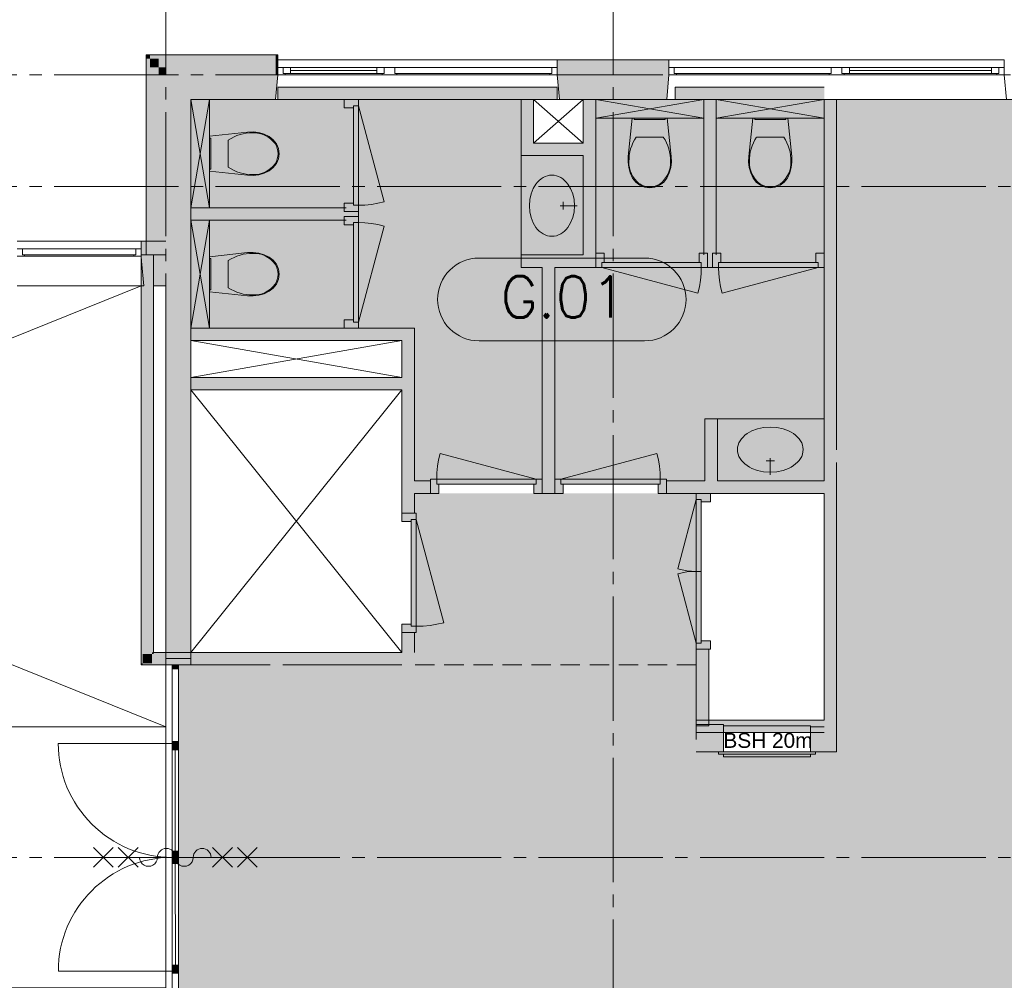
# Paper-space layout '19061B DOn1 311b Plattegrond eerste verdieping' of a CAD drawing. Header units: millimetres. Extents: x 10 to 1052, y 0 to 594.
# Tile 13 of 23: x 367 to 446, y 395 to 472. Entities that reach past the tile are written whole.
import ezdxf
from ezdxf.xclip import XClip

# ---------------------------------------------------------------- set-up
doc = ezdxf.new("R2010")
doc.units = ezdxf.units.MM
doc.header["$MEASUREMENT"] = 0
doc.header["$XCLIPFRAME"] = 0
for name, pattern in [('B0204', [13, 10, -1, 1, -1]), ('B0402', [9.375, 6.25, -3.125]), ('B0701', [2.3412, 1.56, -0.7812])]:
    doc.linetypes.add(name, pattern=pattern)
for name, color, linetype in [('21 Buitenwanden', 7, 'Continuous'), ('21 Buitenwanden Doorsnede-arcering', 7, 'Continuous'), ('21 Buitenwanden Ramen', 7, 'Continuous'), ('22 C Binnenwanden', 7, 'Continuous'), ('22 C Binnenwanden Doorsnede-arcering', 7, 'Continuous'), ('22 NC Binnenwanden', 7, 'Continuous'), ('22 NC Binnenwanden Deuren', 7, 'Continuous'), ('22 NC Binnenwanden Doorsnede-arcering', 7, 'Continuous'), ('23 Vloeren', 7, 'Continuous'), ('33 Vides', 7, 'Continuous'), ('43 Vloerafwerking Fase 1', 7, 'Continuous'), ('43 Vloerafwerking Fase 1 2D arcering', 7, 'Continuous'), ('65 Beveiliging', 7, 'Continuous'), ('74 Sanitair', 7, 'Continuous'), ('74 Sanitair Afdek-arcering', 7, 'Continuous'), ('_ Nieuw Fase 1', 7, 'Continuous'), ('_ Nieuw Fase 1 Deuren', 7, 'Continuous'), ('_ Nieuw Fase 1 Doorsnede-arcering', 7, 'Continuous'), ('A Stramien', 7, 'Continuous'), ('New_43 Vloerafwerking Fase 1', 7, 'Continuous'), ('New_43 Vloerafwerking Fase 1 2D arcering', 7, 'Continuous')]:
    doc.layers.add(name, color=color, linetype=linetype)
doc.styles.add('GENERATED_STYLE_4', font='txt')

# ---------------------------------------------------------------- blocks, each defined once
blk = doc.blocks.new('*X4')
at = {"layer": 'New_43 Vloerafwerking Fase 1 2D arcering', "linetype": 'Continuous', "lineweight": 0, "true_color": 0x000000}
blk.add_hatch(color=18, dxfattribs=at).paths.add_polyline_path([(380.76, 447.358), (398.76, 447.358), (398.76, 435.058), (401.26, 435.058), (431.76, 435.058), (431.76, 465.758), (413.36, 465.758), (413.36, 461.858), (407.36, 461.858), (407.36, 465.758), (380.76, 465.758)])
blk = doc.blocks.new('*X5')
at = {"layer": '43 Vloerafwerking Fase 1 2D arcering', "linetype": 'Continuous', "lineweight": 0, "true_color": 0xffffff}
blk.add_hatch(color=7, dxfattribs=at).paths.add_polyline_path([(398.76, 420.258), (379.76, 420.258), (379.76, 383.758), (432.26, 383.758), (432.26, 343.758), (487.26, 343.758), (808.76, 343.758), (808.76, 389.258), (756.267, 389.258), (756.267, 420.258), (808.76, 420.258), (808.76, 465.758), (487.26, 465.758), (432.76, 465.758), (432.76, 413.258), (421.46, 413.258), (421.46, 434.058), (398.76, 434.058)])
blk = doc.blocks.new('Drawing_2_1', base_point=(162.76, 134.758))
at = {"layer": '21 Buitenwanden Doorsnede-arcering', "linetype": 'Continuous', "lineweight": 0, "true_color": 0x000000}
for points in [[(377.46, 469.358), (377.16, 469.358), (377.46, 469.058)], [(377.46, 469.058), (377.16, 469.358), (377.16, 469.058)], [(377.46, 469.058), (387.58, 469.058), (387.58, 469.358), (377.46, 469.358)], [(387.58, 469.058), (387.76, 469.058), (387.76, 469.358), (387.58, 469.358)], [(377.16, 469.058), (377.16, 453.258), (377.46, 453.258), (377.46, 469.058)], [(378.16, 469.058), (377.46, 469.058), (378.16, 468.358)], [(378.16, 468.358), (377.46, 469.058), (377.46, 468.358)], [(378.16, 468.358), (387.58, 468.358), (387.58, 469.058), (378.16, 469.058)], [(387.58, 469.058), (387.58, 468.358), (387.76, 468.358), (387.76, 469.058)], [(419.26, 468.958), (410.26, 468.958), (410.26, 468.658), (419.26, 468.658)], [(410.26, 468.358), (419.26, 468.358), (419.26, 468.658), (410.26, 468.658)], [(377.46, 468.358), (377.46, 453.258), (378.16, 453.258), (378.16, 468.358)], [(378.76, 468.358), (378.16, 468.358), (378.76, 467.758)], [(378.76, 467.758), (378.16, 468.358), (378.16, 467.758)], [(378.16, 467.758), (378.16, 453.258), (378.76, 453.258), (378.76, 467.758)], [(378.76, 467.758), (387.58, 467.758), (387.58, 468.358), (378.76, 468.358)], [(380.76, 467.758), (378.76, 467.758), (380.76, 465.758)], [(380.76, 465.758), (378.76, 467.758), (378.76, 465.758)], [(380.76, 465.758), (387.58, 465.758), (387.58, 467.758), (380.76, 467.758)], [(387.58, 468.358), (387.58, 467.758), (387.755, 467.758), (387.76, 467.815), (387.76, 468.358)], [(387.58, 465.758), (387.755, 467.758), (387.58, 467.758)], [(410.26, 468.358), (410.26, 467.758), (419.26, 467.758), (419.26, 468.358)], [(419.26, 467.758), (410.26, 467.758), (410.435, 465.758), (419.085, 465.758)], [(378.76, 465.758), (378.76, 453.258), (380.76, 453.258), (380.76, 465.758)], [(378.76, 454.358), (376.76, 454.358), (376.76, 454.058), (378.76, 454.058)], [(376.76, 453.758), (376.76, 453.358), (378.76, 453.358), (378.76, 454.058), (376.76, 454.058)], [(376.76, 453.358), (376.76, 453.158), (376.795, 452.758), (378.76, 452.758), (378.76, 453.358)], [(378.76, 452.758), (376.795, 452.758), (376.97, 450.758), (378.76, 450.758)]]:
    blk.add_hatch(color=18, dxfattribs=at).paths.add_polyline_path(points)
at = {"layer": '22 C Binnenwanden Doorsnede-arcering', "linetype": 'Continuous', "lineweight": 0, "true_color": 0x000000}
blk.add_hatch(color=18, dxfattribs=at).paths.add_polyline_path([(378.76, 453.258), (378.76, 420.758), (380.76, 420.758), (380.76, 453.258)])
at = {"layer": '22 NC Binnenwanden Doorsnede-arcering', "linetype": 'Continuous', "lineweight": 0, "true_color": 0x000000}
for points in [[(410.26, 466.758), (387.76, 466.758), (387.76, 465.758), (410.26, 465.758)], [(431.76, 466.758), (419.76, 466.758), (419.76, 465.758), (431.76, 465.758)], [(393.12, 465.758), (393.12, 465.088), (393.86, 465.088), (393.86, 465.258), (394.26, 465.258), (394.26, 465.758)], [(408.36, 462.258), (408.36, 465.758), (407.36, 465.758), (407.36, 462.258)], [(413.36, 453.258), (413.36, 465.758), (412.36, 465.758), (412.36, 453.258)], [(423.06, 453.258), (423.06, 465.758), (422.06, 465.758), (422.06, 453.258)], [(432.76, 415.258), (432.76, 465.758), (431.76, 465.758), (431.76, 415.258)], [(394.26, 457.258), (394.26, 465.258), (393.86, 465.258), (393.86, 457.258)], [(408.36, 462.258), (407.36, 462.258), (407.36, 461.258)], [(408.36, 462.258), (407.36, 461.258), (408.36, 461.258)], [(408.36, 461.258), (412.36, 461.258), (412.36, 462.258), (408.36, 462.258)], [(393.26, 457.058), (380.76, 457.058), (380.76, 456.058), (393.26, 456.058)], [(393.12, 457.428), (393.12, 456.758), (394.26, 456.758), (394.26, 457.258), (393.86, 457.258), (393.86, 457.428)], [(394.26, 456.758), (393.26, 456.758), (393.26, 456.358), (394.26, 456.358)], [(393.12, 455.688), (393.86, 455.688), (393.86, 455.858), (394.26, 455.858), (394.26, 456.358), (393.12, 456.358)], [(394.26, 455.858), (393.86, 455.858), (393.86, 447.858), (394.26, 447.858)], [(376.885, 420.383), (376.885, 453.258), (376.76, 453.258), (376.76, 420.383)], [(377.635, 421.133), (377.635, 453.258), (376.885, 453.258), (376.885, 421.133)], [(377.76, 421.258), (377.76, 453.258), (377.635, 453.258), (377.635, 421.258)], [(407.36, 452.258), (413.36, 452.258), (413.36, 453.258), (407.36, 453.258)], [(413.36, 453.398), (413.36, 452.258), (413.86, 452.258), (413.86, 452.658), (414.03, 452.658), (414.03, 453.398)], [(421.69, 453.398), (421.69, 452.658), (421.86, 452.658), (421.86, 452.258), (422.36, 452.258), (422.36, 453.398)], [(422.36, 452.258), (422.76, 452.258), (422.76, 453.258), (422.36, 453.258)], [(423.43, 453.398), (422.76, 453.398), (422.76, 452.258), (423.26, 452.258), (423.26, 452.658), (423.43, 452.658)], [(431.76, 453.398), (431.09, 453.398), (431.09, 452.658), (431.26, 452.658), (431.26, 452.258), (431.76, 452.258)], [(410.06, 435.058), (410.06, 452.258), (409.06, 452.258), (409.06, 435.058)], [(421.86, 452.258), (421.86, 452.658), (413.86, 452.658), (413.86, 452.258)], [(423.26, 452.258), (431.26, 452.258), (431.26, 452.658), (423.26, 452.658)], [(393.12, 447.358), (394.26, 447.358), (394.26, 447.858), (393.86, 447.858), (393.86, 448.028), (393.12, 448.028)], [(380.76, 447.358), (380.76, 446.358), (397.76, 446.358), (397.76, 447.358)], [(397.76, 446.358), (398.76, 446.358), (398.76, 447.358)], [(397.76, 447.358), (397.76, 446.358), (398.76, 447.358)], [(397.76, 432.458), (398.76, 432.458), (398.76, 446.358), (397.76, 446.358)], [(397.76, 443.388), (380.76, 443.388), (380.76, 442.388), (397.76, 442.388)], [(423.16, 435.058), (423.16, 440.058), (422.16, 440.058), (422.16, 435.058)], [(398.76, 434.058), (400.06, 434.058), (400.06, 435.058), (398.76, 435.058)], [(400.73, 434.058), (400.73, 434.798), (400.56, 434.798), (400.56, 435.198), (400.06, 435.198), (400.06, 434.058)], [(400.56, 435.198), (400.56, 434.798), (408.56, 434.798), (408.56, 435.198)], [(409.06, 434.058), (409.06, 435.198), (408.56, 435.198), (408.56, 434.798), (408.39, 434.798), (408.39, 434.058)], [(409.06, 434.058), (410.06, 434.058), (410.06, 435.058), (409.06, 435.058)], [(410.06, 434.058), (410.73, 434.058), (410.73, 434.798), (410.56, 434.798), (410.56, 435.198), (410.06, 435.198)], [(418.56, 435.198), (410.56, 435.198), (410.56, 434.798), (418.56, 434.798)], [(418.39, 434.058), (419.06, 434.058), (419.06, 435.198), (418.56, 435.198), (418.56, 434.798), (418.39, 434.798)], [(419.06, 434.058), (431.76, 434.058), (431.76, 435.058), (419.06, 435.058)], [(422.6, 434.058), (421.46, 434.058), (421.46, 433.558), (421.86, 433.558), (421.86, 433.388), (422.6, 433.388)], [(421.46, 427.783), (421.86, 427.783), (421.86, 433.558), (421.46, 433.558)], [(397.76, 432.458), (397.76, 431.788), (398.5, 431.788), (398.5, 431.958), (398.9, 431.958), (398.9, 432.458)], [(398.9, 423.358), (398.9, 431.958), (398.5, 431.958), (398.5, 423.358)], [(421.46, 427.783), (421.46, 422.008), (421.86, 422.008), (421.86, 427.783)], [(397.76, 423.528), (397.76, 422.858), (398.9, 422.858), (398.9, 423.358), (398.5, 423.358), (398.5, 423.528)], [(397.76, 421.258), (398.76, 421.258), (398.76, 422.858), (397.76, 422.858)], [(422.6, 422.178), (421.86, 422.178), (421.86, 422.008), (421.46, 422.008), (421.46, 421.508), (422.6, 421.508)], [(377.635, 421.133), (376.885, 420.383), (377.635, 420.383)], [(376.885, 421.133), (376.885, 420.383), (377.635, 421.133)], [(377.76, 421.258), (377.635, 421.133), (377.76, 421.133)], [(377.635, 421.258), (377.635, 421.133), (377.76, 421.258)], [(378.76, 421.133), (377.635, 421.133), (377.635, 420.383), (378.76, 420.383)], [(378.76, 421.258), (377.76, 421.258), (377.76, 421.133), (378.76, 421.133)], [(379.76, 421.133), (380.76, 421.133), (380.76, 421.258), (379.76, 421.258)], [(379.76, 420.383), (380.76, 420.383), (380.76, 421.133), (379.76, 421.133)], [(397.76, 421.258), (380.76, 421.258), (380.76, 420.258), (397.76, 420.258)], [(398.76, 421.258), (397.76, 420.258), (398.76, 420.258)], [(398.76, 421.258), (397.76, 421.258), (397.76, 420.258)], [(421.46, 415.358), (422.46, 415.358), (422.46, 421.508), (421.46, 421.508)], [(376.885, 420.383), (376.76, 420.258), (376.885, 420.258)], [(376.76, 420.383), (376.76, 420.258), (376.885, 420.383)], [(378.76, 420.383), (376.885, 420.383), (376.885, 420.258), (378.76, 420.258)], [(379.76, 420.258), (380.76, 420.258), (380.76, 420.383), (379.76, 420.383)], [(421.46, 414.807), (431.76, 414.807), (431.76, 415.807), (421.46, 415.807)], [(421.46, 413.258), (423.66, 413.258), (423.66, 415.458), (421.46, 415.458)], [(432.76, 415.258), (430.66, 415.258), (430.66, 413.258), (432.76, 413.258)]]:
    blk.add_hatch(color=18, dxfattribs=at).paths.add_polyline_path(points)
at = {"layer": '74 Sanitair Afdek-arcering', "linetype": 'Continuous', "lineweight": 0, "true_color": 0xffffff}
for points in [[(416.016, 460.29), (416.14, 459.855), (416.33, 459.444), (416.586, 459.119), (416.917, 458.869), (417.3, 458.712), (417.71, 458.658), (418.121, 458.712), (418.504, 458.869), (418.834, 459.119), (419.09, 459.444), (419.281, 459.855), (419.405, 460.29), (419.459, 460.74), (419.444, 461.192), (419.12, 464.258), (416.301, 464.258), (415.977, 461.192), (415.961, 460.74)], [(425.716, 460.29), (425.84, 459.855), (426.03, 459.444), (426.286, 459.119), (426.617, 458.869), (427, 458.712), (427.41, 458.658), (427.821, 458.712), (428.204, 458.869), (428.534, 459.119), (428.79, 459.444), (428.981, 459.855), (429.105, 460.29), (429.159, 460.74), (429.144, 461.192), (428.82, 464.258), (426.001, 464.258), (425.677, 461.192), (425.661, 460.74)], [(386.228, 459.713), (386.663, 459.838), (387.074, 460.028), (387.399, 460.284), (387.649, 460.614), (387.806, 460.997), (387.86, 461.408), (387.806, 461.818), (387.649, 462.201), (387.399, 462.532), (387.074, 462.788), (386.663, 462.978), (386.228, 463.102), (385.779, 463.157), (385.326, 463.141), (382.26, 462.817), (382.26, 459.998), (385.326, 459.674), (385.779, 459.659)], [(386.228, 450.013), (386.663, 450.138), (387.074, 450.328), (387.399, 450.584), (387.649, 450.914), (387.806, 451.297), (387.86, 451.708), (387.806, 452.118), (387.649, 452.501), (387.399, 452.832), (387.074, 453.088), (386.663, 453.278), (386.228, 453.402), (385.779, 453.457), (385.326, 453.441), (382.26, 453.117), (382.26, 450.298), (385.326, 449.974), (385.779, 449.959)]]:
    blk.add_hatch(color=7, dxfattribs=at).paths.add_polyline_path(points)
at = {"layer": '_ Nieuw Fase 1 Doorsnede-arcering', "linetype": 'Continuous', "lineweight": 0, "true_color": 0x03c7b0}
for points in [[(379.76, 421.258), (378.76, 421.258), (378.76, 421.133), (379.76, 421.133)], [(379.76, 421.133), (378.76, 421.133), (378.76, 420.383), (379.76, 420.383)], [(379.76, 420.383), (378.76, 420.383), (378.76, 420.258), (379.76, 420.258)]]:
    blk.add_hatch(color=122, dxfattribs=at).paths.add_polyline_path(points)
at = {"layer": '_ Nieuw Fase 1 Doorsnede-arcering', "linetype": 'Continuous', "lineweight": 0, "true_color": 0x000000}
for points in [[(379.26, 420.258), (379.26, 419.928), (379.76, 419.928), (379.76, 420.258)], [(379.761, 414.088), (379.261, 414.088), (379.261, 413.928), (379.761, 413.928)], [(379.761, 413.928), (379.261, 413.928), (379.261, 413.428), (379.761, 413.428)], [(379.262, 404.758), (379.762, 404.758), (379.762, 405.258), (379.262, 405.258)], [(379.262, 404.758), (379.262, 404.258), (379.762, 404.258), (379.762, 404.758)], [(379.763, 395.588), (379.763, 396.088), (379.263, 396.088), (379.263, 395.588)], [(379.763, 395.588), (379.263, 395.588), (379.263, 395.428), (379.763, 395.428)]]:
    blk.add_hatch(color=18, dxfattribs=at).paths.add_polyline_path(points)
at = {"layer": 'New_43 Vloerafwerking Fase 1 2D arcering', "linetype": 'Continuous', "lineweight": 0, "true_color": 0xffffff}
blk.add_hatch(color=7, dxfattribs=at).paths.add_polyline_path([(400.631, 449.674, 0.414214), (403.965, 446.341), (417.298, 446.341, 0.414214), (420.631, 449.674, 0.414214), (417.298, 453.008), (403.965, 453.008, 0.414214)])
at = {"layer": '21 Buitenwanden', "color": 2, "linetype": 'Continuous', "lineweight": 0}
for p, q in [((387.76, 468.958), (387.76, 468.658)), ((410.26, 468.958), (410.26, 468.658)), ((419.26, 468.958), (419.26, 468.658)), ((446.26, 468.958), (446.26, 468.658)), ((376.76, 454.358), (376.76, 454.058))]:
    blk.add_line(p, q, dxfattribs=at)
at = {"layer": '21 Buitenwanden', "color": 9, "linetype": 'Continuous', "lineweight": 0}
for p, q in [((387.76, 468.658), (387.76, 468.358)), ((410.26, 468.658), (410.26, 468.358)), ((419.26, 468.658), (419.26, 468.358)), ((446.26, 468.658), (446.26, 468.358)), ((376.76, 454.058), (376.76, 453.758)), ((376.76, 453.758), (376.76, 453.358))]:
    blk.add_line(p, q, dxfattribs=at)
at = {"layer": '21 Buitenwanden', "color": 3, "linetype": 'Continuous', "lineweight": 0}
for p, q in [((387.76, 467.758), (387.585, 465.758)), ((410.26, 467.758), (410.435, 465.758)), ((419.26, 467.758), (419.085, 465.758)), ((446.26, 467.758), (446.435, 465.758))]:
    blk.add_line(p, q, dxfattribs=at)
at = {"layer": '21 Buitenwanden', "color": 1, "linetype": 'Continuous', "lineweight": 0}
for p, q in [((387.76, 468.358), (387.76, 467.758)), ((410.26, 468.358), (410.26, 467.758)), ((419.26, 468.358), (419.26, 467.758)), ((446.26, 468.358), (446.26, 467.758)), ((376.76, 453.358), (376.76, 453.158)), ((376.76, 453.158), (376.795, 452.758)), ((376.795, 452.758), (376.97, 450.758))]:
    blk.add_line(p, q, dxfattribs=at)
at = {"layer": '21 Buitenwanden', "color": 2, "linetype": 'Continuous', "lineweight": 0, "flags": 128}
for points in [[(377.16, 469.358), (377.46, 469.358)], [(377.16, 469.358), (377.16, 453.258)], [(387.58, 469.358), (377.46, 469.358)], [(419.26, 468.958), (410.26, 468.958)], [(378.76, 454.358), (376.76, 454.358)], [(377.16, 453.258), (377.46, 453.258)]]:
    blk.add_lwpolyline(points, dxfattribs=at)
at = {"layer": '21 Buitenwanden', "color": 1, "linetype": 'Continuous', "lineweight": 0, "flags": 128}
for points in [[(380.76, 453.258), (380.76, 465.758)], [(380.76, 465.758), (387.58, 465.758)], [(378.16, 453.258), (378.76, 453.258)], [(377.76, 450.758), (378.76, 450.758)]]:
    blk.add_lwpolyline(points, dxfattribs=at)
at = {"layer": '21 Buitenwanden', "color": 3, "linetype": 'Continuous', "lineweight": 0, "flags": 128}
blk.add_lwpolyline([(410.435, 465.758), (419.085, 465.758)], dxfattribs=at)
at = {"layer": '21 Buitenwanden', "color": 9, "linetype": 'Continuous', "lineweight": 0, "flags": 128}
blk.add_lwpolyline([(377.46, 453.258), (378.16, 453.258)], dxfattribs=at)
at = {"layer": '21 Buitenwanden', "color": 9, "linetype": 'B0701', "lineweight": 0, "flags": 128}
blk.add_lwpolyline([(421.46, 420.258), (398.76, 420.258)], dxfattribs=at)
at = {"layer": '21 Buitenwanden Ramen', "color": 2, "linetype": 'Continuous', "lineweight": 0}
for p, q in [((387.76, 469.358), (387.58, 469.358)), ((387.76, 469.058), (387.76, 469.358)), ((387.76, 468.958), (387.76, 468.658)), ((410.26, 468.958), (410.26, 468.658)), ((419.26, 468.958), (419.26, 468.658)), ((446.26, 468.958), (446.26, 468.658)), ((376.76, 454.358), (376.76, 454.058))]:
    blk.add_line(p, q, dxfattribs=at)
at = {"layer": '21 Buitenwanden Ramen', "color": 9, "linetype": 'Continuous', "lineweight": 0}
for p, q in [((387.76, 468.358), (387.76, 469.058)), ((387.76, 468.958), (396.76, 468.958)), ((387.76, 468.658), (387.76, 468.358)), ((396.76, 468.958), (410.26, 468.958)), ((410.26, 468.658), (410.26, 468.358)), ((432.76, 468.958), (419.26, 468.958)), ((419.26, 468.658), (419.26, 468.358)), ((446.26, 468.958), (432.76, 468.958)), ((446.26, 468.658), (446.26, 468.358)), ((396.16, 467.758), (388.36, 467.758)), ((388.79, 468.358), (395.73, 468.358)), ((433.36, 467.758), (445.66, 467.758)), ((445.23, 468.358), (433.79, 468.358)), ((387.585, 465.758), (396.76, 465.758)), ((396.76, 465.758), (410.435, 465.758)), ((432.76, 465.758), (419.085, 465.758)), ((446.435, 465.758), (432.76, 465.758)), ((366.765, 454.358), (376.76, 454.358)), ((376.76, 454.058), (376.76, 453.758)), ((376.76, 453.758), (376.76, 453.358)), ((376.76, 453.758), (376.76, 453.358)), ((366.765, 450.758), (376.97, 450.758))]:
    blk.add_line(p, q, dxfattribs=at)
at = {"layer": '21 Buitenwanden Ramen', "color": 1, "linetype": 'Continuous', "lineweight": 0}
for p, q in [((387.58, 465.758), (387.755, 467.758)), ((387.755, 467.758), (387.76, 467.815)), ((387.76, 468.358), (388.19, 468.358)), ((387.76, 468.358), (387.76, 467.758)), ((387.76, 468.358), (387.76, 467.758)), ((387.76, 467.815), (387.76, 468.358)), ((388.36, 467.758), (387.76, 467.758)), ((388.19, 468.358), (388.19, 467.858)), ((388.19, 468.358), (388.79, 468.358)), ((388.19, 467.858), (388.19, 468.358)), ((388.19, 467.858), (388.36, 467.858)), ((388.79, 467.858), (388.19, 467.858)), ((388.36, 467.858), (388.36, 467.758)), ((388.79, 468.358), (388.79, 467.858)), ((388.79, 468.358), (395.73, 468.358)), ((388.79, 468.108), (395.73, 468.108)), ((395.73, 467.858), (388.79, 467.858)), ((395.73, 467.858), (395.73, 468.358)), ((395.73, 468.358), (396.33, 468.358)), ((396.33, 467.858), (395.73, 467.858)), ((396.16, 467.758), (396.16, 467.858)), ((396.16, 467.858), (396.33, 467.858)), ((396.76, 467.758), (396.16, 467.758)), ((396.33, 467.858), (396.33, 468.358)), ((396.33, 468.358), (396.76, 468.358)), ((396.33, 468.358), (396.33, 467.858)), ((396.76, 468.358), (397.19, 468.358)), ((397.36, 467.758), (396.76, 467.758)), ((397.19, 468.358), (397.19, 467.858)), ((397.19, 468.358), (409.83, 468.358)), ((397.19, 467.858), (397.36, 467.858)), ((397.36, 467.858), (397.19, 467.858)), ((397.36, 467.858), (397.36, 467.758)), ((397.36, 467.858), (409.66, 467.858)), ((397.36, 467.758), (397.36, 467.858)), ((409.66, 467.758), (397.36, 467.758)), ((409.66, 467.758), (409.66, 467.858)), ((409.66, 467.858), (409.83, 467.858)), ((409.83, 467.858), (409.66, 467.858)), ((410.26, 467.758), (409.66, 467.758)), ((409.83, 467.858), (409.83, 468.358)), ((409.83, 468.358), (410.26, 468.358)), ((409.83, 468.358), (409.83, 467.858)), ((410.26, 468.358), (410.26, 467.758)), ((410.26, 468.358), (410.26, 467.758)), ((419.69, 468.358), (419.26, 468.358)), ((419.26, 468.358), (419.26, 467.758)), ((419.26, 468.358), (419.26, 467.758)), ((419.26, 467.758), (419.86, 467.758)), ((419.69, 467.858), (419.69, 468.358)), ((432.33, 468.358), (419.69, 468.358)), ((419.69, 468.358), (419.69, 467.858)), ((419.86, 467.858), (419.69, 467.858)), ((419.69, 467.858), (419.86, 467.858)), ((419.86, 467.758), (419.86, 467.858)), ((432.16, 467.858), (419.86, 467.858)), ((419.86, 467.758), (432.16, 467.758)), ((432.33, 467.858), (432.16, 467.858)), ((432.16, 467.858), (432.16, 467.758)), ((432.16, 467.758), (432.16, 467.858)), ((432.16, 467.858), (432.33, 467.858)), ((432.16, 467.758), (432.76, 467.758)), ((432.76, 468.358), (432.33, 468.358)), ((432.33, 468.358), (432.33, 467.858)), ((433.19, 468.358), (432.76, 468.358)), ((432.76, 467.758), (433.36, 467.758)), ((433.19, 467.858), (433.19, 468.358)), ((433.79, 468.358), (433.19, 468.358)), ((433.19, 468.358), (433.19, 467.858)), ((433.36, 467.858), (433.19, 467.858)), ((433.19, 467.858), (433.79, 467.858)), ((433.36, 467.758), (433.36, 467.858)), ((433.79, 467.858), (433.79, 468.358)), ((445.23, 468.358), (433.79, 468.358)), ((445.23, 468.108), (433.79, 468.108)), ((433.79, 467.858), (445.23, 467.858)), ((445.83, 468.358), (445.23, 468.358)), ((445.23, 468.358), (445.23, 467.858)), ((445.23, 467.858), (445.83, 467.858)), ((445.83, 467.858), (445.66, 467.858)), ((445.66, 467.858), (445.66, 467.758)), ((445.66, 467.758), (446.26, 467.758)), ((446.26, 468.358), (445.83, 468.358)), ((445.83, 468.358), (445.83, 467.858)), ((445.83, 467.858), (445.83, 468.358)), ((446.26, 468.358), (446.26, 467.758)), ((446.26, 468.358), (446.26, 467.758)), ((366.765, 453.758), (367.195, 453.758)), ((367.195, 453.758), (367.195, 453.258)), ((367.195, 453.758), (376.33, 453.758)), ((376.33, 453.258), (376.33, 453.758)), ((376.33, 453.758), (376.76, 453.758)), ((376.33, 453.758), (376.33, 453.258)), ((367.365, 453.158), (366.765, 453.158)), ((367.195, 453.258), (367.365, 453.258)), ((367.365, 453.258), (367.195, 453.258)), ((367.365, 453.258), (367.365, 453.158)), ((367.365, 453.258), (376.16, 453.258)), ((367.365, 453.158), (367.365, 453.258)), ((376.16, 453.158), (367.365, 453.158)), ((376.16, 453.158), (376.16, 453.258)), ((376.16, 453.258), (376.33, 453.258)), ((376.33, 453.258), (376.16, 453.258)), ((376.76, 453.158), (376.16, 453.158)), ((376.76, 453.358), (376.76, 453.158)), ((376.76, 453.358), (376.76, 453.158)), ((376.76, 453.158), (376.795, 452.758)), ((376.795, 452.758), (376.97, 450.758))]:
    blk.add_line(p, q, dxfattribs=at)
at = {"layer": '21 Buitenwanden Ramen', "color": 3, "linetype": 'Continuous', "lineweight": 0}
for p, q in [((387.76, 467.758), (387.585, 465.758)), ((410.26, 467.758), (410.435, 465.758)), ((419.26, 467.758), (419.085, 465.758)), ((446.26, 467.758), (446.435, 465.758))]:
    blk.add_line(p, q, dxfattribs=at)
at = {"layer": '22 C Binnenwanden', "color": 1, "linetype": 'Continuous', "lineweight": 0, "flags": 128}
for points in [[(380.76, 420.758), (380.76, 453.258)], [(378.76, 450.758), (378.76, 420.758)], [(378.76, 420.758), (380.76, 420.758)]]:
    blk.add_lwpolyline(points, dxfattribs=at)
at = {"layer": '22 NC Binnenwanden', "color": 1, "linetype": 'Continuous', "lineweight": 0}
for p, q in [((394.26, 465.758), (393.26, 465.758)), ((394.26, 456.758), (393.26, 456.758)), ((394.26, 456.358), (393.26, 456.358)), ((413.36, 452.258), (413.36, 453.258)), ((422.36, 452.258), (422.36, 453.258)), ((422.76, 452.258), (422.76, 453.258)), ((431.76, 452.258), (431.76, 453.258)), ((394.26, 447.358), (393.26, 447.358)), ((400.06, 434.058), (400.06, 435.058)), ((409.06, 434.058), (409.06, 435.058)), ((410.06, 434.058), (410.06, 435.058)), ((419.06, 434.058), (419.06, 435.058)), ((421.46, 434.058), (422.46, 434.058)), ((397.76, 432.458), (398.76, 432.458)), ((397.76, 422.858), (398.76, 422.858)), ((379.76, 421.258), (378.76, 421.258)), ((421.46, 421.508), (422.46, 421.508))]:
    blk.add_line(p, q, dxfattribs=at)
at = {"layer": '22 NC Binnenwanden', "color": 1, "linetype": 'Continuous', "lineweight": 0, "flags": 128}
for points in [[(410.26, 466.758), (387.76, 466.758)], [(387.76, 466.758), (387.76, 465.758)], [(410.26, 465.758), (410.26, 466.758)], [(431.76, 466.758), (419.76, 466.758)], [(419.76, 466.758), (419.76, 465.758)], [(387.76, 465.758), (393.26, 465.758)], [(394.26, 465.758), (407.36, 465.758)], [(407.36, 465.758), (407.36, 462.258)], [(408.36, 462.258), (408.36, 465.758)], [(408.36, 465.758), (410.26, 465.758)], [(413.36, 465.758), (412.36, 465.758)], [(412.36, 465.758), (412.36, 462.258)], [(413.36, 453.258), (413.36, 465.758)], [(419.76, 465.758), (431.76, 465.758)], [(423.06, 465.758), (422.06, 465.758)], [(422.06, 465.758), (422.06, 453.258)], [(423.06, 453.258), (423.06, 465.758)], [(431.76, 465.758), (431.76, 435.058)], [(432.76, 437.558), (432.76, 465.758)], [(407.36, 461.258), (407.36, 462.258)], [(412.36, 462.258), (408.36, 462.258)], [(407.36, 461.258), (412.36, 461.258)], [(412.36, 461.258), (412.36, 453.258)], [(393.26, 457.058), (380.76, 457.058)], [(380.76, 457.058), (380.76, 456.058)], [(394.26, 456.358), (394.26, 456.758)], [(380.76, 456.058), (393.26, 456.058)], [(376.76, 453.258), (376.76, 420.258)], [(376.76, 453.258), (376.885, 453.258)], [(376.885, 453.258), (377.635, 453.258)], [(377.635, 453.258), (377.76, 453.258)], [(377.76, 421.258), (377.76, 453.258)], [(412.36, 453.258), (407.36, 453.258)], [(407.36, 453.258), (407.36, 452.258)], [(407.36, 452.258), (409.06, 452.258)], [(409.06, 452.258), (409.06, 435.058)], [(410.06, 452.258), (413.36, 452.258)], [(410.06, 435.058), (410.06, 452.258)], [(422.36, 452.258), (422.76, 452.258)], [(393.26, 447.358), (380.76, 447.358)], [(380.76, 447.358), (380.76, 446.358)], [(398.76, 447.358), (394.26, 447.358)], [(398.76, 447.358), (398.76, 446.358)], [(380.76, 446.358), (397.76, 446.358)], [(397.76, 446.358), (397.76, 443.388)], [(398.76, 435.058), (398.76, 446.358)], [(397.76, 443.388), (380.76, 443.388)], [(380.76, 443.388), (380.76, 442.388)], [(380.76, 442.388), (397.76, 442.388)], [(397.76, 442.388), (397.76, 432.458)], [(423.16, 440.058), (422.16, 440.058)], [(422.16, 440.058), (422.16, 435.058)], [(423.16, 435.058), (423.16, 440.058)], [(432.76, 415.258), (432.76, 436.558)], [(400.06, 435.058), (398.76, 435.058)], [(422.16, 435.058), (419.06, 435.058)], [(431.76, 435.058), (423.16, 435.058)], [(398.76, 432.458), (398.76, 434.058)], [(398.76, 434.058), (400.06, 434.058)], [(409.06, 434.058), (410.06, 434.058)], [(419.06, 434.058), (421.46, 434.058)], [(422.46, 434.058), (431.76, 434.058)], [(431.76, 434.058), (431.76, 415.807)], [(397.76, 422.858), (397.76, 421.258)], [(398.76, 421.258), (398.76, 422.858)], [(380.76, 421.258), (377.76, 421.258)], [(397.76, 421.258), (380.76, 421.258)], [(380.76, 421.258), (380.76, 420.258)], [(380.76, 421.133), (380.76, 421.258)], [(380.76, 420.383), (380.76, 421.133)], [(421.46, 421.508), (421.46, 415.358)], [(422.46, 415.358), (422.46, 421.508)], [(376.76, 420.258), (376.885, 420.258)], [(376.885, 420.258), (378.76, 420.258)], [(379.76, 420.258), (380.76, 420.258)], [(380.76, 420.258), (380.76, 420.383)], [(380.76, 420.258), (387.16, 420.258)], [(388.16, 420.258), (397.76, 420.258)], [(431.76, 415.807), (421.46, 415.807)], [(421.46, 415.807), (421.46, 414.807)], [(423.66, 415.458), (421.46, 415.458)], [(421.46, 415.458), (421.46, 414.258)], [(423.66, 413.258), (423.66, 415.458)], [(421.46, 415.358), (422.46, 415.358)], [(421.46, 414.807), (431.76, 414.807)], [(431.76, 415.258), (430.66, 415.258)], [(430.66, 415.258), (430.66, 413.258)], [(432.76, 413.258), (432.76, 415.258)], [(421.46, 413.258), (423.66, 413.258)], [(430.66, 413.258), (432.76, 413.258)]]:
    blk.add_lwpolyline(points, dxfattribs=at)
at = {"layer": '22 NC Binnenwanden Deuren', "color": 1, "linetype": 'Continuous', "lineweight": 0}
for p, q in [((393.12, 465.758), (394.26, 465.758)), ((393.12, 465.088), (393.12, 465.758)), ((394.26, 465.758), (393.26, 465.758)), ((394.26, 465.758), (393.26, 465.758)), ((394.26, 465.758), (394.26, 465.258)), ((393.86, 465.088), (393.12, 465.088)), ((394.26, 465.258), (393.86, 465.258)), ((393.86, 465.258), (393.86, 465.088)), ((394.26, 465.258), (393.86, 465.258)), ((393.86, 465.258), (393.86, 457.258)), ((394.26, 465.258), (396.331, 457.53)), ((394.26, 457.258), (394.26, 465.258)), ((393.12, 457.428), (393.86, 457.428)), ((393.12, 456.758), (393.12, 457.428)), ((394.26, 456.758), (393.12, 456.758)), ((394.26, 456.758), (393.26, 456.758)), ((394.26, 456.758), (393.26, 456.758)), ((393.86, 457.428), (393.86, 457.258)), ((393.86, 457.258), (394.26, 457.258)), ((393.86, 457.258), (394.26, 457.258)), ((394.26, 457.258), (394.26, 456.758)), ((394.26, 456.358), (393.12, 456.358)), ((393.12, 456.358), (393.12, 455.688)), ((394.26, 456.358), (393.26, 456.358)), ((394.26, 456.358), (393.26, 456.358)), ((394.26, 455.858), (394.26, 456.358)), ((393.12, 455.688), (393.86, 455.688)), ((393.86, 455.688), (393.86, 455.858)), ((393.86, 455.858), (394.26, 455.858)), ((393.86, 447.858), (393.86, 455.858)), ((393.86, 455.858), (394.26, 455.858)), ((394.26, 455.858), (394.26, 447.858)), ((394.26, 447.858), (396.331, 455.585)), ((413.36, 453.398), (413.36, 452.258)), ((414.03, 453.398), (413.36, 453.398)), ((413.36, 452.258), (413.36, 453.258)), ((413.36, 452.258), (413.36, 453.258)), ((414.03, 452.658), (414.03, 453.398)), ((421.69, 453.398), (421.69, 452.658)), ((422.36, 453.398), (421.69, 453.398)), ((422.36, 452.258), (422.36, 453.398)), ((422.36, 452.258), (422.36, 453.258)), ((422.36, 452.258), (422.36, 453.258)), ((422.76, 452.258), (422.76, 453.398)), ((422.76, 453.398), (423.43, 453.398)), ((422.76, 452.258), (422.76, 453.258)), ((422.76, 452.258), (422.76, 453.258)), ((423.43, 453.398), (423.43, 452.658)), ((431.09, 452.658), (431.09, 453.398)), ((431.09, 453.398), (431.76, 453.398)), ((431.76, 453.398), (431.76, 452.258)), ((431.76, 452.258), (431.76, 453.258)), ((431.76, 452.258), (431.76, 453.258)), ((413.36, 452.258), (413.86, 452.258)), ((413.86, 452.258), (413.86, 452.658)), ((413.86, 452.658), (414.03, 452.658)), ((413.86, 452.258), (413.86, 452.658)), ((413.86, 452.658), (421.86, 452.658)), ((413.86, 452.258), (421.588, 450.187)), ((421.86, 452.258), (413.86, 452.258)), ((421.69, 452.658), (421.86, 452.658)), ((421.86, 452.658), (421.86, 452.258)), ((421.86, 452.658), (421.86, 452.258)), ((421.86, 452.258), (422.36, 452.258)), ((423.26, 452.258), (422.76, 452.258)), ((423.43, 452.658), (423.26, 452.658)), ((423.26, 452.658), (423.26, 452.258)), ((431.26, 452.658), (423.26, 452.658)), ((423.26, 452.658), (423.26, 452.258)), ((423.26, 452.258), (431.26, 452.258)), ((431.26, 452.258), (423.533, 450.187)), ((431.26, 452.658), (431.09, 452.658)), ((431.26, 452.258), (431.26, 452.658)), ((431.26, 452.258), (431.26, 452.658)), ((431.76, 452.258), (431.26, 452.258)), ((393.86, 448.028), (393.12, 448.028)), ((393.12, 448.028), (393.12, 447.358)), ((393.86, 447.858), (393.86, 448.028)), ((393.12, 447.358), (394.26, 447.358)), ((394.26, 447.358), (393.26, 447.358)), ((394.26, 447.358), (393.26, 447.358)), ((394.26, 447.858), (393.86, 447.858)), ((394.26, 447.858), (393.86, 447.858)), ((394.26, 447.358), (394.26, 447.858)), ((408.56, 435.198), (400.833, 437.268)), ((410.56, 435.198), (418.288, 437.268)), ((400.56, 435.198), (400.06, 435.198)), ((400.06, 435.198), (400.06, 434.058)), ((400.06, 434.058), (400.06, 435.058)), ((400.06, 434.058), (400.06, 435.058)), ((400.56, 434.798), (400.56, 435.198)), ((400.56, 435.198), (408.56, 435.198)), ((400.56, 434.798), (400.56, 435.198)), ((400.73, 434.798), (400.56, 434.798)), ((408.56, 434.798), (400.56, 434.798)), ((400.73, 434.058), (400.73, 434.798)), ((408.56, 434.798), (408.39, 434.798)), ((408.39, 434.798), (408.39, 434.058)), ((409.06, 435.198), (408.56, 435.198)), ((408.56, 435.198), (408.56, 434.798)), ((408.56, 435.198), (408.56, 434.798)), ((409.06, 434.058), (409.06, 435.198)), ((409.06, 434.058), (409.06, 435.058)), ((409.06, 434.058), (409.06, 435.058)), ((410.06, 434.058), (410.06, 435.198)), ((410.06, 435.198), (410.56, 435.198)), ((410.06, 434.058), (410.06, 435.058)), ((410.06, 434.058), (410.06, 435.058)), ((410.56, 435.198), (410.56, 434.798)), ((418.56, 435.198), (410.56, 435.198)), ((410.56, 435.198), (410.56, 434.798)), ((410.56, 434.798), (410.73, 434.798)), ((410.56, 434.798), (418.56, 434.798)), ((410.73, 434.798), (410.73, 434.058)), ((418.39, 434.058), (418.39, 434.798)), ((418.39, 434.798), (418.56, 434.798)), ((418.56, 434.798), (418.56, 435.198)), ((418.56, 435.198), (419.06, 435.198)), ((418.56, 434.798), (418.56, 435.198)), ((419.06, 435.198), (419.06, 434.058)), ((419.06, 434.058), (419.06, 435.058)), ((419.06, 434.058), (419.06, 435.058)), ((400.06, 434.058), (400.73, 434.058)), ((408.39, 434.058), (409.06, 434.058)), ((410.73, 434.058), (410.06, 434.058)), ((419.06, 434.058), (418.39, 434.058)), ((422.6, 434.058), (421.46, 434.058)), ((421.46, 434.058), (421.46, 433.558)), ((421.46, 434.058), (422.46, 434.058)), ((421.46, 434.058), (422.46, 434.058)), ((422.6, 433.388), (422.6, 434.058)), ((421.46, 433.558), (419.966, 427.979)), ((421.46, 433.558), (421.86, 433.558)), ((421.46, 427.783), (421.46, 433.558)), ((421.46, 433.558), (421.86, 433.558)), ((421.86, 433.558), (421.86, 433.388)), ((421.86, 433.558), (421.86, 427.783)), ((421.86, 433.388), (422.6, 433.388)), ((397.76, 432.458), (398.9, 432.458)), ((397.76, 431.788), (397.76, 432.458)), ((397.76, 432.458), (398.76, 432.458)), ((397.76, 432.458), (398.76, 432.458)), ((398.9, 432.458), (398.9, 431.958)), ((398.5, 431.788), (397.76, 431.788)), ((398.9, 431.958), (398.5, 431.958)), ((398.5, 431.958), (398.5, 431.788)), ((398.9, 431.958), (398.5, 431.958)), ((398.5, 431.958), (398.5, 423.358)), ((398.9, 431.958), (401.126, 423.651)), ((398.9, 423.358), (398.9, 431.958)), ((421.46, 422.008), (419.966, 427.586)), ((421.86, 427.783), (421.46, 427.783)), ((421.46, 427.783), (421.46, 422.008)), ((421.86, 427.783), (421.46, 427.783)), ((421.86, 422.008), (421.86, 427.783)), ((397.76, 423.528), (398.5, 423.528)), ((397.76, 422.858), (397.76, 423.528)), ((398.5, 423.528), (398.5, 423.358)), ((398.5, 423.358), (398.9, 423.358)), ((398.5, 423.358), (398.9, 423.358)), ((398.9, 423.358), (398.9, 422.858)), ((398.9, 422.858), (397.76, 422.858)), ((397.76, 422.858), (398.76, 422.858)), ((397.76, 422.858), (398.76, 422.858)), ((421.86, 422.008), (421.46, 422.008)), ((421.46, 422.008), (421.46, 421.508)), ((421.46, 422.008), (421.86, 422.008)), ((422.6, 422.178), (421.86, 422.178)), ((421.86, 422.178), (421.86, 422.008)), ((422.6, 421.508), (422.6, 422.178)), ((421.46, 421.508), (422.6, 421.508)), ((421.46, 421.508), (422.46, 421.508)), ((421.46, 421.508), (422.46, 421.508))]:
    blk.add_line(p, q, dxfattribs=at)
for centre, radius, start, end in [((394.26, 465.258), 8, 270, 285), ((394.26, 447.858), 8, 75, 90), ((413.86, 452.258), 8, 345, 0), ((431.26, 452.258), 8, 180, 195), ((408.56, 435.198), 8, 165, 180), ((410.56, 435.198), 8, 0, 15), ((421.46, 433.558), 5.775, 255, 270), ((421.46, 422.008), 5.775, 90, 105), ((398.9, 431.958), 8.6, 270, 285)]:
    blk.add_arc(centre, radius, start, end, dxfattribs=at)
at = {"layer": '23 Vloeren', "color": 1, "linetype": 'Continuous', "lineweight": 0, "flags": 128}
blk.add_lwpolyline([(378.76, 394.258), (378.76, 389.258), (380.76, 389.258), (380.76, 343.758), (808.76, 343.758), (808.76, 390.258), (788.56, 390.258), (788.56, 420.258), (808.76, 420.258), (808.76, 465.758), (380.76, 465.758), (380.76, 420.258), (378.76, 420.258), (378.76, 415.258)], close=True, dxfattribs=at)
at = {"layer": '23 Vloeren', "color": 9, "linetype": 'Continuous', "lineweight": 0, "flags": 128}
for points in [[(412.36, 462.258), (408.36, 465.758)], [(408.36, 462.258), (412.36, 465.758)], [(397.76, 446.358), (380.76, 443.388)], [(397.76, 443.388), (380.76, 446.358)]]:
    blk.add_lwpolyline(points, dxfattribs=at)
at = {"layer": '23 Vloeren', "color": 1, "linetype": 'Continuous', "lineweight": 0, "flags": 128}
for points in [[(397.76, 442.388), (380.76, 421.258)], [(397.76, 421.258), (380.76, 442.388)]]:
    blk.add_lwpolyline(points, dxfattribs=at)
blk.add_lwpolyline([(311.624, 415.258), (288.76, 415.258), (288.76, 394.258), (311.624, 394.258, 0.630913), (355.896, 394.258), (378.76, 394.258), (378.76, 415.258), (355.896, 415.258, 0.634358)], format="xyb", close=True, dxfattribs=at)
at = {"layer": '33 Vides', "color": 1, "linetype": 'Continuous', "lineweight": 0, "flags": 128}
for points in [[(288.76, 415.258), (376.76, 450.758)], [(290.76, 450.758), (378.76, 415.258)]]:
    blk.add_lwpolyline(points, dxfattribs=at)
at = {"layer": '65 Beveiliging', "color": 1, "linetype": 'Continuous', "lineweight": 0}
for p, q in [((430.66, 415.358), (423.66, 415.358)), ((423.66, 415.358), (423.66, 413.258)), ((430.66, 413.258), (430.66, 415.358)), ((431.06, 413.258), (423.26, 413.258)), ((423.26, 413.258), (423.26, 413.058)), ((423.26, 413.058), (431.06, 413.058)), ((423.66, 413.258), (430.66, 413.258)), ((430.66, 413.058), (423.66, 413.058)), ((423.66, 413.058), (423.66, 412.858)), ((430.66, 412.858), (430.66, 413.058)), ((431.06, 413.058), (431.06, 413.258)), ((423.66, 412.858), (430.66, 412.858))]:
    blk.add_line(p, q, dxfattribs=at)
at = {"layer": '74 Sanitair', "color": 1, "linetype": 'Continuous', "lineweight": 0}
for p, q in [((382.26, 457.058), (380.76, 465.758)), ((380.76, 457.058), (382.26, 465.758)), ((413.36, 464.258), (422.06, 465.758)), ((413.36, 465.758), (422.06, 464.258)), ((423.06, 464.258), (431.76, 465.758)), ((423.06, 465.758), (431.76, 464.258)), ((383.775, 462.497), (383.775, 461.408)), ((417.71, 462.744), (416.621, 462.744)), ((418.8, 462.744), (417.71, 462.744)), ((427.41, 462.744), (426.321, 462.744)), ((428.5, 462.744), (427.41, 462.744)), ((383.775, 461.408), (383.775, 460.318)), ((410.728, 457.219), (410.728, 457.527)), ((411.873, 457.219), (410.51, 457.219)), ((410.728, 457.219), (410.728, 456.912)), ((382.26, 447.358), (380.76, 456.058)), ((380.76, 447.358), (382.26, 456.058)), ((383.775, 452.797), (383.775, 451.708)), ((383.775, 451.708), (383.775, 450.618)), ((427.419, 435.545), (427.419, 436.908)), ((427.419, 436.69), (427.088, 436.69)), ((427.419, 436.69), (427.75, 436.69))]:
    blk.add_line(p, q, dxfattribs=at)
at = {"layer": '74 Sanitair', "color": 1, "linetype": 'Continuous', "lineweight": 0, "flags": 128}
for points in [[(382.26, 457.058), (382.26, 465.758), (380.76, 465.758), (380.76, 457.058)], [(413.36, 464.258), (422.06, 464.258), (422.06, 465.758), (413.36, 465.758)], [(423.06, 464.258), (431.76, 464.258), (431.76, 465.758), (423.06, 465.758)], [(416.016, 460.29), (416.14, 459.855), (416.33, 459.444), (416.586, 459.119), (416.917, 458.869), (417.3, 458.712), (417.71, 458.658), (418.121, 458.712), (418.504, 458.869), (418.834, 459.119), (419.09, 459.444), (419.281, 459.855), (419.405, 460.29), (419.459, 460.74), (419.444, 461.192), (419.12, 464.258), (416.301, 464.258), (415.977, 461.192), (415.961, 460.74)], [(416.46, 464.258), (416.46, 464.158), (418.96, 464.158), (418.96, 464.258)], [(425.716, 460.29), (425.84, 459.855), (426.03, 459.444), (426.286, 459.119), (426.617, 458.869), (427, 458.712), (427.41, 458.658), (427.821, 458.712), (428.204, 458.869), (428.534, 459.119), (428.79, 459.444), (428.981, 459.855), (429.105, 460.29), (429.159, 460.74), (429.144, 461.192), (428.82, 464.258), (426.001, 464.258), (425.677, 461.192), (425.661, 460.74)], [(426.16, 464.258), (426.16, 464.158), (428.66, 464.158), (428.66, 464.258)], [(386.228, 459.713), (386.663, 459.838), (387.074, 460.028), (387.399, 460.284), (387.649, 460.614), (387.806, 460.997), (387.86, 461.408), (387.806, 461.818), (387.649, 462.201), (387.399, 462.532), (387.074, 462.788), (386.663, 462.978), (386.228, 463.102), (385.779, 463.157), (385.326, 463.141), (382.26, 462.817), (382.26, 459.998), (385.326, 459.674), (385.779, 459.659)], [(382.26, 460.158), (382.36, 460.158), (382.36, 462.658), (382.26, 462.658)], [(407.36, 461.258), (407.36, 453.258), (412.36, 453.258), (412.36, 461.258)], [(382.26, 447.358), (382.26, 456.058), (380.76, 456.058), (380.76, 447.358)], [(386.228, 450.013), (386.663, 450.138), (387.074, 450.328), (387.399, 450.584), (387.649, 450.914), (387.806, 451.297), (387.86, 451.708), (387.806, 452.118), (387.649, 452.501), (387.399, 452.832), (387.074, 453.088), (386.663, 453.278), (386.228, 453.402), (385.779, 453.457), (385.326, 453.441), (382.26, 453.117), (382.26, 450.298), (385.326, 449.974), (385.779, 449.959)], [(382.26, 450.458), (382.36, 450.458), (382.36, 452.958), (382.26, 452.958)], [(431.76, 440.058), (423.16, 440.058), (423.16, 435.058), (431.76, 435.058)]]:
    blk.add_lwpolyline(points, close=True, dxfattribs=at)
at = {"layer": '74 Sanitair', "color": 1, "linetype": 'Continuous', "lineweight": 0}
for centre, major_axis, start_param, end_param in [((385.655, 458.827), (0, 4.253), 6.259567, 6.812588), ((385.868, 460.513), (0, 2.569), 5.438324, 6.338913), ((386.572, 461.4), (0, 1.385), 4.71825, 5.344894), ((420.291, 460.863), (4.253, 0), 2.612188, 3.165208), ((415.129, 460.863), (4.253, 0), 6.259567, 6.812588), ((429.991, 460.863), (4.253, 0), 2.612188, 3.165208), ((424.829, 460.863), (4.253, 0), 6.259567, 6.812588), ((386.572, 461.416), (0, 1.385), 4.079884, 4.706528), ((418.605, 460.65), (2.569, 0), 3.085861, 3.98645), ((416.816, 460.65), (2.569, 0), 5.438324, 6.338913), ((428.305, 460.65), (2.569, 0), 3.085861, 3.98645), ((426.516, 460.65), (2.569, 0), 5.438324, 6.338913), ((385.655, 463.989), (0, 4.253), 2.612188, 3.165208), ((385.868, 462.302), (0, 2.569), 3.085861, 3.98645), ((417.719, 459.946), (1.385, 0), 4.079884, 4.706528), ((417.702, 459.946), (1.385, 0), 4.71825, 5.344894), ((427.419, 459.946), (1.385, 0), 4.079884, 4.706528), ((427.402, 459.946), (1.385, 0), 4.71825, 5.344894), ((385.655, 449.127), (0, 4.253), 6.259567, 6.812588), ((385.868, 450.813), (0, 2.569), 5.438324, 6.338913), ((386.572, 451.7), (0, 1.385), 4.71825, 5.344894), ((386.572, 451.716), (0, 1.385), 4.079884, 4.706528), ((385.655, 454.289), (0, 4.253), 2.612188, 3.165208), ((385.868, 452.602), (0, 2.569), 3.085861, 3.98645)]:
    blk.add_ellipse(centre, major_axis=major_axis, ratio=0.875546, start_param=start_param, end_param=end_param, dxfattribs=at)
for centre, major_axis, ratio in [((409.835, 457.217), (0, 2.462), 0.738636), ((427.417, 437.583), (2.646, 0), 0.687104)]:
    blk.add_ellipse(centre, major_axis=major_axis, ratio=ratio, dxfattribs=at)
at = {"layer": '_ Nieuw Fase 1', "color": 1, "linetype": 'Continuous', "lineweight": 0}
for p, q in [((379.26, 420.258), (378.76, 420.258)), ((379.76, 420.258), (379.26, 420.258))]:
    blk.add_line(p, q, dxfattribs=at)
at = {"layer": '_ Nieuw Fase 1 Deuren', "color": 1, "linetype": 'Continuous', "lineweight": 0}
for p, q in [((379.26, 420.258), (378.76, 420.258)), ((379.26, 419.758), (379.26, 420.258)), ((379.26, 420.258), (379.76, 420.258)), ((379.76, 420.258), (379.26, 420.258)), ((379.76, 420.258), (379.26, 420.258)), ((379.76, 420.258), (379.76, 419.928)), ((379.76, 419.928), (379.26, 419.928)), ((379.26, 419.928), (379.26, 419.758)), ((379.26, 419.758), (379.261, 414.258)), ((379.261, 414.258), (379.26, 419.758)), ((379.261, 413.928), (370.091, 413.927)), ((379.261, 413.928), (379.261, 414.258)), ((379.261, 414.258), (379.261, 414.088)), ((379.261, 414.088), (379.761, 414.088)), ((379.761, 413.928), (379.261, 413.928)), ((379.261, 413.428), (379.261, 413.928)), ((379.261, 413.928), (379.761, 413.928)), ((379.761, 414.088), (379.761, 413.758)), ((379.761, 413.758), (379.761, 413.928)), ((379.761, 413.928), (379.761, 413.428)), ((379.761, 413.428), (379.261, 413.428)), ((379.512, 405.258), (379.511, 413.428)), ((374.512, 405.557), (372.912, 403.957)), ((374.512, 403.957), (372.912, 405.557)), ((376.512, 405.557), (374.912, 403.957)), ((376.512, 403.957), (374.912, 405.557)), ((379.262, 404.758), (379.262, 405.258)), ((379.262, 405.258), (379.762, 405.258)), ((379.762, 405.258), (379.762, 404.758)), ((382.512, 405.558), (384.112, 403.958)), ((382.512, 403.958), (384.112, 405.558)), ((384.512, 405.558), (386.112, 403.958)), ((384.512, 403.958), (386.112, 405.558)), ((386.112, 404.758), (372.912, 404.757)), ((379.262, 404.758), (379.262, 404.258)), ((379.762, 404.758), (379.262, 404.758)), ((379.762, 404.758), (379.262, 404.758)), ((379.762, 404.258), (379.762, 404.758)), ((379.262, 404.258), (379.762, 404.258)), ((379.512, 404.258), (379.513, 396.088)), ((379.763, 396.088), (379.263, 396.088)), ((379.263, 396.088), (379.263, 395.588)), ((379.763, 395.588), (379.763, 396.088)), ((379.763, 395.588), (379.763, 395.758)), ((379.763, 395.758), (379.763, 395.428)), ((379.263, 395.588), (370.093, 395.587)), ((379.263, 395.258), (379.263, 395.588)), ((379.263, 395.588), (379.763, 395.588)), ((379.263, 395.588), (379.763, 395.588)), ((379.763, 395.428), (379.263, 395.428)), ((379.263, 395.428), (379.263, 395.258)), ((379.263, 389.758), (379.263, 395.258)), ((379.263, 389.758), (379.263, 395.258))]:
    blk.add_line(p, q, dxfattribs=at)
at = {"layer": '_ Nieuw Fase 1 Deuren', "color": 1, "linetype": 'Continuous', "lineweight": 0, "flags": 128}
for points in [[(379.761, 414.088), (379.76, 419.928), (379.26, 419.928), (379.261, 414.088)], [(379.262, 405.258), (379.261, 413.428), (379.511, 413.428), (379.512, 405.258)], [(379.512, 405.258), (379.511, 413.428), (379.761, 413.428), (379.762, 405.258)], [(379.262, 404.258), (379.263, 396.088), (379.513, 396.088), (379.512, 404.258)], [(379.512, 404.258), (379.513, 396.088), (379.763, 396.088), (379.762, 404.258)], [(379.763, 395.428), (379.763, 389.588), (379.263, 389.588), (379.263, 395.428)]]:
    blk.add_lwpolyline(points, close=True, dxfattribs=at)
at = {"layer": '_ Nieuw Fase 1 Deuren', "color": 1, "linetype": 'Continuous', "lineweight": 0}
for centre, radius, start, end in [((379.261, 413.928), 9.17, 180.00515, 270.00515), ((378.792, 404.758), 0.72, 0.00515, 180.00515), ((381.672, 404.758), 0.72, 0.00515, 180.00515), ((379.263, 395.588), 9.17, 90.00515, 180.00515), ((377.352, 404.758), 0.72, 180.00515, 0.00515), ((380.232, 404.758), 0.72, 180.00515, 0.00515)]:
    blk.add_arc(centre, radius, start, end, dxfattribs=at)
at = {"layer": 'A Stramien', "color": 9, "linetype": 'B0204', "lineweight": 0}
for p, q in [((378.76, 516.758), (378.76, 94.758)), ((414.76, 516.758), (414.76, 94.758)), ((122.76, 467.758), (850.76, 467.758)), ((122.76, 458.758), (850.76, 458.758)), ((122.76, 404.758), (850.76, 404.758))]:
    blk.add_line(p, q, dxfattribs=at)
at = {"layer": 'New_43 Vloerafwerking Fase 1', "color": 1, "linetype": 'Continuous', "lineweight": 0, "flags": 128}
blk.add_lwpolyline([(400.631, 449.674, 0.414214), (403.965, 446.341), (417.298, 446.341, 0.414214), (420.631, 449.674, 0.414214), (417.298, 453.008), (403.965, 453.008, 0.414214)], format="xyb", close=True, dxfattribs=at)
at = {"layer": '21 Buitenwanden', "color": 174, "linetype": 'Continuous', "lineweight": 0, "true_color": 0x0000aa}
for name in ['*X5', '*X4']:
    blk.add_blockref(name, (0, 0), dxfattribs=at)
at = {"layer": '43 Vloerafwerking Fase 1', "color": 9, "linetype": 'Continuous', "lineweight": 0, "insert": (410.76, 449.874), "char_height": 3.33333, "attachment_point": 5}
blk.add_mtext('\\A1;{\\pqc;\\Ftxt.shx;G.01}', dxfattribs=at)
at = {"layer": '65 Beveiliging', "color": 9, "linetype": 'Continuous', "lineweight": 0, "insert": (423.644, 414.166), "char_height": 1.2, "attachment_point": 4, "style": 'GENERATED_STYLE_4'}
blk.add_mtext('\\A1;{\\pql;\\fArial|b0|i0|c0|p38;BSH 20m}', dxfattribs=at)

psp = doc.layouts.new('19061B DOn1 311b Plattegrond eerste verdieping')

# ---------------------------------------------------------------- block references
at = {"color": 174, "linetype": 'B0402', "lineweight": 0, "true_color": 0x0000aa}
ref = psp.add_blockref('Drawing_2_1', (162.76, 134.758), dxfattribs=at)
XClip(ref).set_block_clipping_path([(79.3942840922, 259.7577289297), (75.7192347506, 35.9876383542), (906.5478504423, 28.6452526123), (869.5607442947, 554.9340556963), (288.7603641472, 554.9340556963), (79.3942840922, 554.9340556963), (79.3942840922, 329.4925967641)])

doc.saveas('drawing.dxf')
